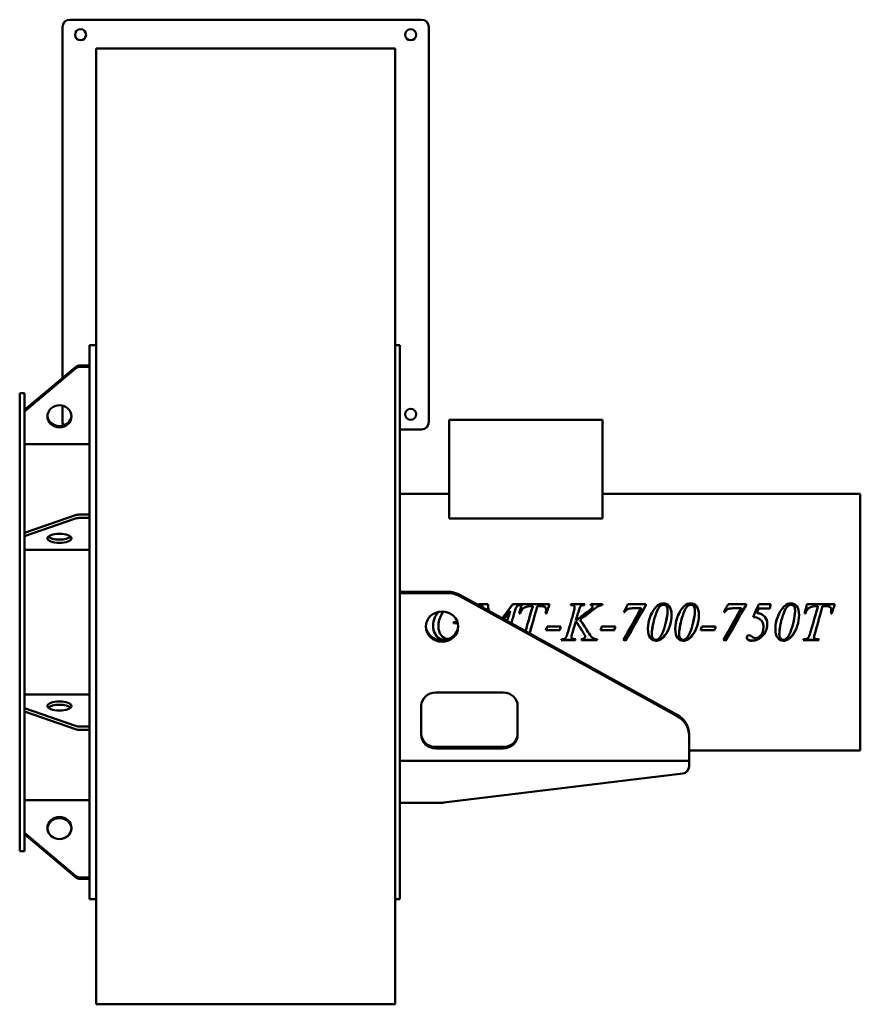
# Model space of a CAD drawing. Header units: millimetres. Extents: x 491 to 1189, y 185 to 1003.
import ezdxf

# ---------------------------------------------------------------- set-up
doc = ezdxf.new("R2010")
doc.units = ezdxf.units.MM
doc.header["$LTSCALE"] = 4
doc.layers.add('Widoczne (ISO)', color=7, linetype='Continuous', lineweight=50)

msp = doc.modelspace()

# ---------------------------------------------------------------- linework, layer by layer
at = {"layer": 'Widoczne (ISO)'}
for p, q in [((532.7, 1002.6), (824.7, 1002.6)), ((526.7, 705.19), (526.7, 996.6)), ((830.7, 996.6), (830.7, 668.6)), ((802.7, 978.6), (554.7, 978.6)), ((554.7, 978.6), (554.7, 536.53)), ((802.7, 978.6), (802.7, 536.53)), ((549.2, 715.63), (549.2, 732.6)), ((549.2, 732.6), (554.7, 732.6)), ((806.7, 732.6), (802.7, 732.6)), ((806.7, 272.6), (806.7, 732.6)), ((495.2, 678.72), (537.48, 714.26)), ((537.48, 714.19), (495.2, 678.7)), ((495.2, 677.55), (537.48, 713.04)), ((541.52, 715.7), (549.2, 715.7)), ((549.2, 715.63), (541.52, 715.63)), ((541.52, 714.48), (549.2, 714.48)), ((549.2, 715.63), (549.2, 714.98)), ((549.2, 714.98), (549.2, 714.48)), ((549.2, 591.92), (549.2, 714.48)), ((549.2, 714.48), (549.2, 714.48)), ((491.2, 312.6), (491.2, 692.6)), ((495.2, 692.6), (491.2, 692.6)), ((495.2, 678.7), (495.2, 692.6)), ((495.2, 678.7), (495.2, 678.05)), ((526.7, 668.6), (526.7, 682.33)), ((495.2, 678.05), (495.2, 677.55)), ((495.2, 677.54), (495.2, 677.55)), ((495.2, 576.66), (495.2, 677.54)), ((847.61, 670.45), (974.75, 670.45)), ((847.61, 670.45), (847.61, 588.72)), ((974.75, 670.45), (974.75, 588.72)), ((824.7, 662.6), (806.7, 662.6)), ((549.2, 650.31), (495.2, 650.31)), ((806.7, 609.05), (847.61, 609.05)), ((974.75, 609.05), (1188.8, 609.05)), ((1188.8, 396.15), (1188.8, 609.05)), ((537.48, 591.33), (495.2, 576.66)), ((495.2, 573.89), (537.48, 588.55)), ((549.2, 591.92), (541.52, 591.92)), ((541.52, 589.15), (549.2, 589.15)), ((549.2, 591.92), (549.2, 590.35)), ((549.2, 590.35), (549.2, 589.15)), ((549.2, 415.89), (549.2, 589.15)), ((549.2, 589.15), (549.2, 589.15)), ((847.61, 588.72), (974.75, 588.72)), ((495.2, 576.66), (495.2, 575.09)), ((495.2, 575.09), (495.2, 573.89)), ((495.2, 431.24), (495.2, 573.89)), ((495.2, 573.89), (495.2, 573.89)), ((549.2, 562.63), (495.2, 562.63)), ((554.7, 185.4), (554.7, 536.53)), ((802.7, 536.53), (802.7, 185.4)), ((806.7, 527.8), (846.2, 527.8)), ((806.7, 526.68), (846.2, 526.68)), ((856.42, 525.2), (1036.92, 425.68)), ((1036.92, 424.56), (856.42, 524.07)), ((872.19, 517.55), (879.76, 517.55)), ((872.19, 517.41), (872.19, 517.55)), ((872.19, 517.41), (879.76, 517.41)), ((875.81, 514.79), (875.81, 514.9)), ((879.76, 517.41), (879.76, 517.55)), ((900.42, 517.55), (907.5, 517.55)), ((900.42, 517.41), (900.42, 517.55)), ((900.42, 517.41), (907.5, 517.41)), ((907.5, 516.75), (907.5, 517.55)), ((907.82, 517.41), (907.82, 517.55)), ((907.82, 517.55), (930.86, 517.55)), ((907.82, 517.41), (930.82, 517.41)), ((916.92, 515.78), (915.2, 515.78)), ((916.92, 515.65), (916.92, 515.78)), ((923.22, 515.78), (920.74, 515.78)), ((948.98, 516.75), (948.53, 516.75)), ((948.8, 517.55), (960.1, 517.55)), ((948.8, 517.41), (948.8, 517.55)), ((948.8, 517.41), (960.06, 517.41)), ((951.75, 514.83), (951.75, 514.95)), ((965.23, 517.55), (974.86, 517.55)), ((965.23, 517.41), (965.23, 517.55)), ((965.23, 517.41), (974.82, 517.41)), ((966.67, 515.36), (966.67, 515.49)), ((995.94, 517.41), (995.94, 517.55)), ((995.94, 517.55), (1010.86, 517.55)), ((995.94, 517.41), (1010.86, 517.41)), ((1010.86, 516.8), (1010.86, 517.55)), ((1079.05, 517.41), (1079.05, 517.55)), ((1079.05, 517.55), (1093.98, 517.55)), ((1079.05, 517.41), (1093.98, 517.41)), ((1093.98, 516.8), (1093.98, 517.55)), ((1104.61, 517.41), (1104.61, 517.55)), ((1104.61, 517.55), (1114.64, 517.55)), ((1104.61, 517.41), (1114.6, 517.41)), ((1144.56, 517.41), (1144.56, 517.55)), ((1144.56, 517.55), (1167.6, 517.55)), ((1144.56, 517.41), (1167.56, 517.41)), ((1153.66, 515.78), (1151.94, 515.78)), ((1153.66, 515.65), (1153.66, 515.78)), ((1159.96, 515.78), (1157.48, 515.78)), ((898.22, 511.91), (898.22, 512)), ((906.52, 509.63), (905.72, 509.63)), ((928.39, 509.63), (927.58, 509.63)), ((928, 512.64), (928, 512.73)), ((993.36, 511), (992.46, 511)), ((1007.01, 514.05), (999.88, 514.05)), ((1007.01, 513.94), (1007.01, 514.05)), ((1028.88, 512.18), (1028.88, 512.27)), ((1051.55, 512.18), (1051.55, 512.27)), ((1076.48, 511), (1075.57, 511)), ((1090.13, 514.05), (1083, 514.05)), ((1090.13, 513.94), (1090.13, 514.05)), ((1102.92, 510.19), (1102.92, 510.27)), ((1113.61, 513.93), (1104.56, 513.93)), ((1134.66, 512.18), (1134.66, 512.27)), ((1143.26, 509.63), (1142.46, 509.63)), ((1165.13, 509.63), (1164.32, 509.63)), ((1164.74, 512.64), (1164.74, 512.73)), ((851.82, 501.82), (851.21, 501.82)), ((851.82, 501.82), (851.21, 501.82)), ((851.43, 502.6), (851.45, 502.67)), ((851.45, 502.67), (854.56, 502.67)), ((851.45, 502.67), (854.56, 502.67)), ((851.45, 502.67), (851.45, 502.67)), ((854.83, 501.19), (854.83, 501.18)), ((928.83, 498.9), (940.3, 498.9)), ((952.82, 503.91), (952.82, 503.92)), ((956.28, 504.62), (956.28, 504.63)), ((974.15, 498.9), (985.62, 498.9)), ((1057.26, 498.9), (1068.73, 498.9)), ((914.76, 494.69), (914.76, 494.62)), ((939.39, 495.96), (927.92, 495.96)), ((939.39, 496.02), (927.94, 496.02)), ((939.39, 496.02), (939.39, 495.96)), ((949.74, 493.17), (949.74, 493.08)), ((960.18, 491.86), (960.18, 491.76)), ((960.4, 490.58), (960.4, 490.47)), ((984.71, 495.96), (973.24, 495.96)), ((984.71, 496.02), (973.26, 496.02)), ((984.71, 496.02), (984.71, 495.96)), ((1015.81, 492.59), (1015.81, 492.49)), ((1038.49, 492.59), (1038.49, 492.49)), ((1067.82, 495.96), (1056.35, 495.96)), ((1067.82, 496.02), (1056.37, 496.02)), ((1067.82, 496.02), (1067.82, 495.96)), ((1121.6, 492.59), (1121.6, 492.49)), ((1150.37, 490.34), (1150.37, 490.23)), ((1151.5, 494.69), (1151.5, 494.62)), ((952.33, 487.65), (940.62, 487.65)), ((952.33, 487.79), (940.66, 487.79)), ((949.02, 490.27), (949.02, 490.15)), ((952.33, 487.79), (952.33, 487.65)), ((970.23, 487.65), (957.43, 487.65)), ((970.23, 487.79), (957.47, 487.79)), ((970.23, 487.79), (970.23, 487.65)), ((994.05, 487.29), (994.05, 487.14)), ((1022.33, 487.93), (1022.33, 487.8)), ((1045, 487.93), (1045, 487.8)), ((1077.16, 487.29), (1077.16, 487.14)), ((1128.12, 487.93), (1128.12, 487.8)), ((1154.34, 487.65), (1141.43, 487.65)), ((1154.34, 487.79), (1141.47, 487.79)), ((1141.67, 488.45), (1142.26, 488.45)), ((1153.58, 488.45), (1154.59, 488.45)), ((1154.34, 487.79), (1154.34, 487.65)), ((549.2, 442.56), (495.2, 442.56)), ((836.43, 444.2), (892.43, 444.2)), ((537.48, 416.49), (495.2, 431.24)), ((495.2, 431.24), (495.2, 429.67)), ((495.2, 431.24), (495.2, 431.24)), ((495.2, 429.67), (495.2, 428.47)), ((495.2, 327.63), (495.2, 428.47)), ((495.2, 428.47), (537.48, 413.72)), ((824.43, 408.97), (824.43, 433.08)), ((904.43, 433.08), (904.43, 408.97)), ((549.2, 415.89), (541.52, 415.89)), ((541.52, 413.12), (549.2, 413.12)), ((549.2, 415.89), (549.2, 414.32)), ((549.2, 415.89), (549.2, 415.89)), ((549.2, 414.32), (549.2, 413.12)), ((549.2, 290.65), (549.2, 413.12)), ((1046.7, 408.62), (1046.7, 409.74)), ((1046.7, 408.62), (1046.7, 391.35)), ((836.43, 398.97), (892.43, 398.97)), ((892.43, 397.84), (836.43, 397.84)), ((1046.7, 396.15), (1188.8, 396.15)), ((1046.7, 387.6), (806.7, 387.6)), ((1046.7, 387.6), (1046.7, 391.35)), ((1046.7, 387.6), (1046.7, 382.91)), ((843.21, 352.78), (1041.43, 376.96)), ((549.2, 354.89), (495.2, 354.89)), ((840.18, 352.6), (806.7, 352.6)), ((495.2, 327.63), (495.2, 327.62)), ((537.48, 292.09), (495.2, 327.62)), ((495.2, 327.62), (495.2, 326.97)), ((495.2, 326.97), (495.2, 326.48)), ((495.2, 312.6), (495.2, 326.48)), ((495.2, 326.48), (537.48, 290.94)), ((495.2, 312.6), (491.2, 312.6)), ((549.2, 290.65), (541.52, 290.65)), ((541.52, 289.5), (549.2, 289.5)), ((549.2, 290.65), (549.2, 290)), ((549.2, 290.65), (549.2, 290.65)), ((549.2, 290), (549.2, 289.5)), ((549.2, 272.6), (549.2, 289.5)), ((549.2, 272.6), (554.7, 272.6)), ((806.7, 272.6), (802.7, 272.6)), ((554.7, 185.4), (802.7, 185.4))]:
    msp.add_line(p, q, dxfattribs=at)
for centre in [(541.7, 990.1), (815.7, 990.1), (815.7, 675.1)]:
    msp.add_circle(centre, 4.6, dxfattribs=at)
for centre, radius, start, end in [((532.7, 996.6), 6, 90, 180), ((824.7, 996.6), 6, 0, 90), ((532.7, 668.6), 6, 180, 207.76758), ((824.7, 668.6), 6, 270, 0), ((1040.7, 382.91), 6, 276.95296, 0), ((840.18, 377.6), 25, 270, 276.95296)]:
    msp.add_arc(centre, radius, start, end, dxfattribs=at)
for centre, major_axis, ratio, start_param, end_param in [((541.52, 710.15), (6, 0), 0.924352, 1.570796, 2.308611), ((541.52, 710.09), (-6, 0), 0.923405, 4.712389, 5.450204), ((541.52, 708.94), (6, 0), 0.923405, 1.570796, 2.308611), ((524.2, 674.56), (10, 0), 0.924352, 3.20513, 6.219648), ((524.2, 674.54), (-10, 0), 0.923405, 0.06239, 3.079203), ((541.52, 589.63), (-6, 0), 0.38154, 4.712389, 5.450204), ((541.52, 586.86), (6, 0), 0.38154, 1.570796, 2.308611), ((524.2, 574.94), (-10, 0), 0.38154, 0.371918, 2.769675), ((846.2, 509.26), (-20, 0), 0.927184, 4.175927, 4.712389), ((846.2, 508.13), (20, 0), 0.927184, 1.034334, 1.570796), ((841.7, 499.99), (-13.5, 0), 0.927184, 0.044907, 3.096686), ((836.43, 433.08), (-12, 0), 0.927184, 4.712389, 6.283185), ((892.43, 433.08), (12, 0), 0.927184, 0, 1.570796), ((524.2, 430.2), (10, 0), 0.383826, 0.369199, 2.772393), ((1026.7, 409.74), (20, 0), 0.927184, 0, 1.034334), ((1026.7, 408.62), (20, 0), 0.927184, 0, 1.034334), ((541.52, 418.19), (-6, 0), 0.383826, 0.832981, 1.570796), ((541.52, 415.42), (6, 0), 0.383826, 3.974574, 4.712389), ((836.43, 410.09), (-12, 0), 0.927184, 0, 1.570796), ((836.43, 408.97), (-12, 0), 0.927184, 0, 1.570796), ((892.43, 410.09), (12, 0), 0.927184, 4.712389, 6.283185), ((892.43, 408.97), (12, 0), 0.927184, 4.712389, 6.283185), ((524.2, 330.64), (10, 0), 0.924352, 0.061954, 3.079638), ((524.2, 331.81), (-10, 0), 0.923405, 0.063537, 3.078055), ((541.52, 296.19), (-6, 0), 0.924352, 0.832981, 1.570796), ((541.52, 295.05), (6, 0), 0.924352, 3.974574, 4.712389)]:
    msp.add_ellipse(centre, major_axis=major_axis, ratio=ratio, start_param=start_param, end_param=end_param, dxfattribs=at)
for centre, major_axis, ratio in [((524.2, 673.39), (-10, 0), 0.923405), ((524.2, 572.17), (-10, 0), 0.38154), ((841.7, 498.86), (-13.5, 0), 0.927184), ((524.2, 432.97), (-10, 0), 0.383826), ((524.2, 331.78), (-10, 0), 0.924352)]:
    msp.add_ellipse(centre, major_axis=major_axis, ratio=ratio, dxfattribs=at)
for points in [[(871.97, 516.75), (872.04, 517.02), (872.11, 517.28), (872.19, 517.55)], [(872, 516.75), (872.06, 516.97), (872.12, 517.19), (872.19, 517.41)], [(875.71, 514.56), (875.75, 514.67), (875.78, 514.79), (875.81, 514.9)], [(879.76, 517.55), (879.99, 515.69), (880.21, 513.83), (880.44, 511.96)], [(879.76, 517.41), (879.98, 515.6), (880.2, 513.78), (880.43, 511.96)], [(891.74, 505.73), (894.63, 509.68), (897.53, 513.63), (900.42, 517.55)], [(891.75, 505.72), (894.64, 509.63), (897.53, 513.54), (900.42, 517.41)], [(907.5, 516.75), (905.92, 516.64), (904.99, 516.52), (904.71, 516.41)], [(905.72, 509.63), (906.42, 512.28), (907.12, 514.92), (907.82, 517.55)], [(905.73, 509.63), (906.43, 512.23), (907.13, 514.83), (907.82, 517.41)], [(910.96, 495.13), (912.95, 502.01), (914.93, 508.93), (916.92, 515.78)], [(913.12, 502.6), (914.38, 506.96), (915.65, 511.32), (916.92, 515.65)], [(920.74, 515.78), (918.75, 508.76), (916.75, 501.66), (914.76, 494.62)], [(927.01, 515.17), (926.52, 515.57), (925.26, 515.78), (923.22, 515.78)], [(928, 512.73), (928, 513.81), (927.67, 514.62), (927.01, 515.17)], [(930.86, 517.55), (930.04, 514.92), (929.21, 512.28), (928.39, 509.63)], [(948.53, 516.75), (948.62, 517.02), (948.71, 517.28), (948.8, 517.55)], [(948.58, 516.75), (948.65, 516.97), (948.73, 517.19), (948.8, 517.41)], [(951.16, 511.63), (951.55, 513), (951.75, 514.11), (951.75, 514.95)], [(959.88, 516.75), (958.95, 516.77), (958.26, 516.66), (957.8, 516.43)], [(960.1, 517.55), (960.03, 517.28), (959.96, 517.02), (959.88, 516.75)], [(965, 516.75), (965.08, 517.02), (965.15, 517.28), (965.23, 517.55)], [(965.04, 516.74), (965.1, 516.97), (965.16, 517.19), (965.23, 517.41)], [(969.81, 514.88), (969.58, 514.73), (968.14, 513.64), (965.5, 511.58)], [(966.28, 514.46), (966.54, 514.84), (966.67, 515.18), (966.67, 515.49)], [(966.28, 514.35), (966.54, 514.72), (966.67, 515.06), (966.67, 515.36)], [(974.86, 517.55), (974.78, 517.28), (974.71, 517.02), (974.64, 516.75)], [(992.46, 511), (993.62, 513.19), (994.78, 515.37), (995.94, 517.55)], [(992.5, 511), (993.64, 513.14), (994.79, 515.28), (995.94, 517.41)], [(1010.86, 516.8), (1005.26, 506.97), (999.65, 496.95), (994.05, 487.14)], [(1014.44, 507.11), (1015.98, 511.09), (1017.92, 514.1), (1020.27, 516.14)], [(1014.44, 507.07), (1015.98, 511.01), (1017.92, 513.99), (1020.27, 516.01)], [(1020.27, 516.14), (1021.83, 517.49), (1023.56, 518.16), (1025.47, 518.16)], [(1020.27, 516.01), (1021.83, 517.35), (1023.56, 518.01), (1025.47, 518.01)], [(1037.11, 507.11), (1038.65, 511.09), (1040.59, 514.1), (1042.95, 516.14)], [(1037.11, 507.07), (1038.65, 511.01), (1040.59, 513.99), (1042.95, 516.01)], [(1042.95, 516.14), (1044.5, 517.49), (1046.23, 518.16), (1048.14, 518.16)], [(1042.95, 516.01), (1044.5, 517.35), (1046.23, 518.01), (1048.14, 518.01)], [(1075.57, 511), (1076.73, 513.19), (1077.89, 515.37), (1079.05, 517.55)], [(1075.61, 511), (1076.76, 513.14), (1077.9, 515.28), (1079.05, 517.41)], [(1093.98, 516.8), (1088.37, 506.97), (1082.77, 496.95), (1077.16, 487.14)], [(1099.86, 506.84), (1101.44, 510.42), (1103.03, 514), (1104.61, 517.55)], [(1099.87, 506.84), (1101.45, 510.37), (1103.03, 513.9), (1104.61, 517.41)], [(1114.64, 517.55), (1114.29, 516.35), (1113.95, 515.14), (1113.61, 513.93)], [(1120.23, 507.11), (1121.76, 511.09), (1123.71, 514.1), (1126.06, 516.14)], [(1120.23, 507.07), (1121.76, 511.01), (1123.71, 513.99), (1126.06, 516.01)], [(1126.06, 516.14), (1127.61, 517.49), (1129.34, 518.16), (1131.25, 518.16)], [(1126.06, 516.01), (1127.61, 517.35), (1129.34, 518.01), (1131.25, 518.01)], [(1142.46, 509.63), (1143.16, 512.28), (1143.86, 514.92), (1144.56, 517.55)], [(1142.47, 509.63), (1143.17, 512.23), (1143.87, 514.83), (1144.56, 517.41)], [(1147.53, 494.52), (1149.57, 501.6), (1151.61, 508.73), (1153.66, 515.78)], [(1149.86, 502.6), (1151.12, 506.96), (1152.39, 511.32), (1153.66, 515.65)], [(1157.48, 515.78), (1155.49, 508.76), (1153.49, 501.66), (1151.5, 494.62)], [(1163.75, 515.17), (1163.26, 515.57), (1162, 515.78), (1159.96, 515.78)], [(1164.74, 512.73), (1164.74, 513.81), (1164.41, 514.62), (1163.75, 515.17)], [(1167.6, 517.55), (1166.78, 514.92), (1165.95, 512.28), (1165.13, 509.63)], [(842.16, 510.34), (839.83, 506.95), (838.66, 503.14), (838.66, 498.92)], [(842.89, 511.33), (842.64, 511.01), (842.4, 510.68), (842.16, 510.34)], [(875.74, 514.55), (875.77, 514.63), (875.79, 514.71), (875.81, 514.79)], [(898.22, 512), (896.51, 509.66), (894.81, 507.32), (893.11, 504.97)], [(895.77, 503.5), (896.59, 506.34), (897.4, 509.17), (898.22, 512)], [(895.77, 503.5), (896.59, 506.31), (897.4, 509.12), (898.22, 511.91)], [(902.04, 511.46), (901.08, 508.19), (900.12, 504.91), (899.16, 501.63)], [(927.58, 509.63), (927.86, 510.79), (928, 511.82), (928, 512.73)], [(927.59, 509.63), (927.86, 510.75), (928, 511.75), (928, 512.64)], [(945.94, 493.52), (947.68, 499.54), (949.42, 505.61), (951.16, 511.63)], [(948.55, 502.6), (949.42, 505.59), (950.29, 508.57), (951.16, 511.55)], [(951.16, 511.55), (951.55, 512.9), (951.75, 514), (951.75, 514.83)], [(952.82, 503.92), (956.38, 506.6), (959.93, 509.28), (963.49, 511.95)], [(952.82, 503.91), (956.38, 506.57), (959.93, 509.22), (963.49, 511.86)], [(955.08, 511.63), (954.33, 509.07), (953.58, 506.5), (952.82, 503.92)], [(965.5, 511.58), (962.42, 509.27), (959.35, 506.95), (956.28, 504.63)], [(963.49, 511.95), (964.91, 513.01), (965.84, 513.85), (966.28, 514.46)], [(963.49, 511.86), (964.91, 512.91), (965.84, 513.74), (966.28, 514.35)], [(992.28, 487.94), (997.19, 496.58), (1002.1, 505.37), (1007.01, 514.05)], [(1000.56, 502.6), (1002.71, 506.39), (1004.86, 510.18), (1007.01, 513.94)], [(1012.5, 496.94), (1012.5, 500.32), (1013.15, 503.71), (1014.44, 507.11)], [(1013.11, 502.6), (1013.42, 504.09), (1013.87, 505.58), (1014.44, 507.07)], [(1025.91, 496.94), (1027.89, 503.22), (1028.88, 508.35), (1028.88, 512.27)], [(1027.5, 502.6), (1028.42, 506.33), (1028.88, 509.53), (1028.88, 512.18)], [(1035.18, 496.94), (1035.18, 500.32), (1035.82, 503.71), (1037.11, 507.11)], [(1035.78, 502.6), (1036.1, 504.09), (1036.54, 505.58), (1037.11, 507.07)], [(1048.58, 496.94), (1050.56, 503.22), (1051.55, 508.35), (1051.55, 512.27)], [(1050.17, 502.6), (1051.09, 506.33), (1051.55, 509.53), (1051.55, 512.18)], [(1075.4, 487.94), (1080.31, 496.58), (1085.22, 505.37), (1090.13, 514.05)], [(1083.67, 502.6), (1085.82, 506.39), (1087.98, 510.18), (1090.13, 513.94)], [(1104.56, 513.93), (1104.02, 512.71), (1103.47, 511.49), (1102.92, 510.27)], [(1102.92, 510.27), (1105.32, 509.89), (1107.19, 509.15), (1108.51, 508.04)], [(1102.92, 510.19), (1105.32, 509.82), (1107.19, 509.09), (1108.51, 507.99)], [(1108.51, 508.04), (1110.57, 506.31), (1111.6, 503.9), (1111.6, 500.81)], [(1108.51, 507.99), (1110.15, 506.62), (1111.14, 504.82), (1111.47, 502.6)], [(1118.29, 496.94), (1118.29, 500.32), (1118.93, 503.71), (1120.23, 507.11)], [(1118.89, 502.6), (1119.21, 504.09), (1119.65, 505.58), (1120.23, 507.07)], [(1131.7, 496.94), (1133.67, 503.22), (1134.66, 508.35), (1134.66, 512.27)], [(1133.29, 502.6), (1134.2, 506.33), (1134.66, 509.53), (1134.66, 512.18)], [(1164.32, 509.63), (1164.6, 510.79), (1164.74, 511.82), (1164.74, 512.73)], [(1164.33, 509.63), (1164.6, 510.75), (1164.74, 511.75), (1164.74, 512.64)], [(838.97, 502.6), (838.76, 501.42), (838.66, 500.21), (838.66, 498.96)], [(838.66, 498.96), (838.66, 498.95), (838.66, 498.95), (838.66, 498.94)], [(851.21, 501.82), (851.29, 502.1), (851.37, 502.39), (851.45, 502.67)], [(854.83, 501.19), (854.21, 501.61), (853.21, 501.82), (851.82, 501.82)], [(854.83, 501.18), (854.21, 501.6), (853.21, 501.82), (851.82, 501.82)], [(854.99, 501.06), (854.94, 501.11), (854.89, 501.15), (854.83, 501.19)], [(854.99, 501.04), (854.94, 501.09), (854.89, 501.14), (854.83, 501.18)], [(899.45, 502.6), (899.35, 502.28), (899.26, 501.96), (899.16, 501.63)], [(917.01, 502.6), (916.26, 499.96), (915.51, 497.32), (914.76, 494.69)], [(927.92, 495.96), (928.22, 496.94), (928.53, 497.92), (928.83, 498.9)], [(940.29, 498.9), (939.99, 497.94), (939.69, 496.98), (939.39, 496.02)], [(940.3, 498.9), (940, 497.92), (939.69, 496.94), (939.39, 495.96)], [(952.77, 503.43), (951.76, 499.98), (950.75, 496.52), (949.74, 493.08)], [(952.53, 502.6), (951.6, 499.45), (950.67, 496.3), (949.74, 493.17)], [(958.9, 493.91), (956.86, 497.08), (954.82, 500.26), (952.77, 503.43)], [(958.9, 493.99), (957.04, 496.85), (955.17, 499.73), (953.31, 502.6)], [(956.28, 504.63), (958.76, 500.82), (961.25, 497), (963.73, 493.2)], [(956.28, 504.62), (956.72, 503.94), (957.16, 503.27), (957.6, 502.6)], [(973.24, 495.96), (973.54, 496.94), (973.84, 497.92), (974.15, 498.9)], [(985.61, 498.9), (985.31, 497.94), (985.01, 496.98), (984.71, 496.02)], [(985.62, 498.9), (985.32, 497.92), (985.01, 496.94), (984.71, 495.96)], [(1002.82, 502.6), (999.89, 497.48), (996.97, 492.35), (994.05, 487.29)], [(1017.48, 503.65), (1016.37, 499.28), (1015.81, 495.55), (1015.81, 492.49)], [(1017.22, 502.6), (1016.28, 498.71), (1015.81, 495.37), (1015.81, 492.59)], [(1040.15, 503.65), (1039.04, 499.28), (1038.49, 495.55), (1038.49, 492.49)], [(1039.89, 502.6), (1038.95, 498.71), (1038.49, 495.37), (1038.49, 492.59)], [(1056.35, 495.96), (1056.66, 496.94), (1056.96, 497.92), (1057.26, 498.9)], [(1068.72, 498.9), (1068.42, 497.94), (1068.12, 496.98), (1067.82, 496.02)], [(1068.73, 498.9), (1068.43, 497.92), (1068.13, 496.94), (1067.82, 495.96)], [(1085.93, 502.6), (1083.01, 497.48), (1080.08, 492.35), (1077.16, 487.29)], [(1108.41, 498.33), (1108.41, 499.97), (1108.11, 501.39), (1107.5, 502.6)], [(1107.95, 501.51), (1107.95, 501.51), (1107.94, 501.51), (1107.94, 501.51)], [(1107.95, 501.5), (1107.95, 501.5), (1107.95, 501.5), (1107.95, 501.5)], [(1123.26, 503.65), (1122.15, 499.28), (1121.6, 495.55), (1121.6, 492.49)], [(1123, 502.6), (1122.07, 498.71), (1121.6, 495.37), (1121.6, 492.59)], [(1153.75, 502.6), (1153, 499.96), (1152.25, 497.32), (1151.5, 494.69)], [(914.76, 494.69), (914.6, 494.18), (914.45, 493.71), (914.32, 493.28)], [(914.76, 494.62), (914.6, 494.13), (914.47, 493.68), (914.34, 493.26)], [(944.51, 489.76), (944.91, 490.36), (945.38, 491.61), (945.94, 493.52)], [(949.74, 493.17), (949.26, 491.73), (949.02, 490.77), (949.02, 490.27)], [(949.74, 493.08), (949.26, 491.63), (949.02, 490.66), (949.02, 490.15)], [(960.18, 491.86), (960.06, 492.15), (959.64, 492.86), (958.9, 493.99)], [(960.18, 491.76), (960.06, 492.05), (959.64, 492.77), (958.9, 493.91)], [(960.4, 490.58), (960.4, 491.02), (960.32, 491.44), (960.18, 491.86)], [(960.4, 490.47), (960.4, 490.91), (960.32, 491.34), (960.18, 491.76)], [(1021.55, 488.82), (1023.25, 490.4), (1024.7, 493.11), (1025.91, 496.94)], [(1026.7, 491.67), (1025.31, 489.95), (1023.85, 488.7), (1022.33, 487.93)], [(1026.7, 491.57), (1025.31, 489.83), (1023.85, 488.57), (1022.33, 487.8)], [(1044.22, 488.82), (1045.92, 490.4), (1047.37, 493.11), (1048.58, 496.94)], [(1049.37, 491.67), (1047.98, 489.95), (1046.52, 488.7), (1045, 487.93)], [(1049.37, 491.57), (1047.98, 489.83), (1046.52, 488.57), (1045, 487.8)], [(1096.52, 491.69), (1097.31, 491.69), (1098.18, 491.3), (1099.15, 490.52)], [(1099.15, 490.52), (1099.74, 490.03), (1100.22, 489.71), (1100.59, 489.54)], [(1108.41, 498.31), (1108.41, 498.31), (1108.41, 498.32), (1108.41, 498.33)], [(1127.33, 488.82), (1129.03, 490.4), (1130.49, 493.11), (1131.7, 496.94)], [(1132.48, 491.67), (1131.09, 489.95), (1129.64, 488.7), (1128.12, 487.93)], [(1132.48, 491.57), (1131.09, 489.83), (1129.64, 488.57), (1128.12, 487.8)], [(1151.5, 494.69), (1150.75, 492.34), (1150.37, 490.89), (1150.37, 490.34)], [(1151.5, 494.62), (1150.75, 492.24), (1150.37, 490.78), (1150.37, 490.23)], [(940.62, 487.65), (940.71, 487.92), (940.8, 488.18), (940.89, 488.45)], [(940.89, 488.45), (942.05, 488.48), (942.82, 488.59), (943.22, 488.77)], [(943.22, 488.77), (943.8, 489.03), (944.24, 489.36), (944.51, 489.76)], [(952.64, 488.45), (952.54, 488.23), (952.44, 488.01), (952.33, 487.79)], [(952.7, 488.45), (952.58, 488.18), (952.46, 487.92), (952.33, 487.65)], [(957.43, 487.65), (957.5, 487.92), (957.56, 488.18), (957.63, 488.45)], [(970.43, 488.45), (970.36, 488.23), (970.29, 488.01), (970.23, 487.79)], [(970.47, 488.45), (970.39, 488.18), (970.31, 487.92), (970.23, 487.65)], [(994.05, 487.14), (993.46, 487.41), (992.87, 487.67), (992.28, 487.94)], [(994.05, 487.29), (993.48, 487.54), (992.91, 487.8), (992.35, 488.05)], [(1019.25, 487.94), (1020.14, 487.94), (1020.91, 488.23), (1021.55, 488.82)], [(1022.33, 487.93), (1021.45, 487.5), (1020.43, 487.29), (1019.27, 487.29)], [(1022.33, 487.8), (1021.45, 487.36), (1020.43, 487.14), (1019.27, 487.14)], [(1041.92, 487.94), (1042.82, 487.94), (1043.58, 488.23), (1044.22, 488.82)], [(1045, 487.93), (1044.12, 487.5), (1043.1, 487.29), (1041.94, 487.29)], [(1045, 487.8), (1044.12, 487.36), (1043.1, 487.14), (1041.94, 487.14)], [(1077.16, 487.14), (1076.57, 487.41), (1075.99, 487.67), (1075.4, 487.94)], [(1077.16, 487.29), (1076.59, 487.54), (1076.03, 487.8), (1075.46, 488.05)], [(1095.42, 488.25), (1094.85, 488.67), (1094.56, 489.19), (1094.54, 489.82)], [(1095.42, 488.11), (1094.83, 488.55), (1094.54, 489.1), (1094.54, 489.76)], [(1098.98, 487.29), (1097.47, 487.29), (1096.29, 487.61), (1095.42, 488.25)], [(1098.98, 487.14), (1097.47, 487.14), (1096.29, 487.46), (1095.42, 488.11)], [(1104.15, 488.58), (1102.43, 487.72), (1100.71, 487.29), (1098.98, 487.29)], [(1104.15, 488.45), (1102.43, 487.58), (1100.71, 487.14), (1098.98, 487.14)], [(1100.59, 489.54), (1100.9, 489.42), (1101.27, 489.35), (1101.7, 489.35)], [(1125.03, 487.94), (1125.93, 487.94), (1126.7, 488.23), (1127.33, 488.82)], [(1128.12, 487.93), (1127.24, 487.5), (1126.21, 487.29), (1125.05, 487.29)], [(1128.12, 487.8), (1127.24, 487.36), (1126.21, 487.14), (1125.05, 487.14)], [(1141.43, 487.65), (1141.51, 487.92), (1141.59, 488.18), (1141.67, 488.45)], [(1142.26, 488.45), (1143.4, 488.45), (1144.29, 488.64), (1144.91, 489.01)], [(1154.55, 488.45), (1154.48, 488.23), (1154.41, 488.01), (1154.34, 487.79)], [(1154.59, 488.45), (1154.51, 488.18), (1154.42, 487.92), (1154.34, 487.65)]]:
    msp.add_open_spline(points, degree=3, dxfattribs=at)
for points, knots in [([(875.81, 514.9), (875.32, 515.55), (874.86, 515.99), (874.42, 516.21), (873.98, 516.44), (873.16, 516.62), (871.97, 516.75)], [0, 0, 0, 0, 1, 1, 1, 2, 2, 2, 2]), ([(904.71, 516.41), (904.22, 516.2), (903.77, 515.77), (903.36, 515.13), (902.95, 514.49), (902.51, 513.27), (902.04, 511.46)], [0, 0, 0, 0, 1, 1, 1, 2, 2, 2, 2]), ([(915.2, 515.78), (913.4, 515.78), (911.95, 515.56), (910.85, 515.12), (909.75, 514.68), (908.86, 514.04), (908.18, 513.21), (907.5, 512.37), (906.95, 511.18), (906.52, 509.63)], [0, 0, 0, 0, 1, 1, 1, 2, 2, 2, 3, 3, 3, 3]), ([(951.75, 514.95), (951.75, 515.53), (951.56, 515.98), (951.18, 516.29), (950.81, 516.6), (950.07, 516.75), (948.98, 516.75)], [0, 0, 0, 0, 1, 1, 1, 2, 2, 2, 2]), ([(957.8, 516.43), (957.16, 516.13), (956.7, 515.73), (956.4, 515.25), (956.11, 514.78), (955.67, 513.57), (955.08, 511.63)], [0, 0, 0, 0, 1, 1, 1, 2, 2, 2, 2]), ([(966.67, 515.49), (966.67, 515.76), (966.53, 516.02), (966.25, 516.26), (965.98, 516.51), (965.56, 516.67), (965, 516.75)], [0, 0, 0, 0, 1, 1, 1, 2, 2, 2, 2]), ([(974.64, 516.75), (973.59, 516.57), (972.71, 516.34), (972, 516.06), (971.29, 515.77), (970.56, 515.38), (969.81, 514.88)], [0, 0, 0, 0, 1, 1, 1, 2, 2, 2, 2]), ([(1025.52, 517.02), (1024.67, 517.02), (1023.8, 516.68), (1022.92, 516.02), (1022.04, 515.36), (1021.13, 513.97), (1020.19, 511.85), (1019.25, 509.74), (1018.35, 507), (1017.48, 503.65)], [0, 0, 0, 0, 1, 1, 1, 2, 2, 2, 3, 3, 3, 3]), ([(1025.47, 518.16), (1027.37, 518.16), (1028.96, 517.38), (1030.25, 515.81), (1031.54, 514.25), (1032.19, 511.78), (1032.19, 508.38)], [0, 0, 0, 0, 1, 1, 1, 2, 2, 2, 2]), ([(1025.47, 518.01), (1027.37, 518.01), (1028.96, 517.24), (1030.25, 515.69), (1031.54, 514.14), (1032.18, 511.7), (1032.19, 508.35)], [0, 0, 0, 0, 1, 1, 1, 1.997319, 1.997319, 1.997319, 1.997319]), ([(1028.88, 512.27), (1028.88, 513.9), (1028.54, 515.09), (1027.87, 515.86), (1027.2, 516.63), (1026.42, 517.02), (1025.52, 517.02)], [0, 0, 0, 0, 1, 1, 1, 2, 2, 2, 2]), ([(1048.19, 517.02), (1047.34, 517.02), (1046.48, 516.68), (1045.59, 516.02), (1044.71, 515.36), (1043.8, 513.97), (1042.86, 511.85), (1041.92, 509.74), (1041.02, 507), (1040.15, 503.65)], [0, 0, 0, 0, 1, 1, 1, 2, 2, 2, 3, 3, 3, 3]), ([(1048.14, 518.16), (1050.04, 518.16), (1051.63, 517.38), (1052.92, 515.81), (1054.21, 514.25), (1054.86, 511.78), (1054.86, 508.38)], [0, 0, 0, 0, 1, 1, 1, 2, 2, 2, 2]), ([(1048.14, 518.01), (1050.04, 518.01), (1051.63, 517.24), (1052.92, 515.69), (1054.21, 514.14), (1054.85, 511.7), (1054.86, 508.35)], [0, 0, 0, 0, 1, 1, 1, 1.997319, 1.997319, 1.997319, 1.997319]), ([(1051.55, 512.27), (1051.55, 513.9), (1051.21, 515.09), (1050.54, 515.86), (1049.87, 516.63), (1049.09, 517.02), (1048.19, 517.02)], [0, 0, 0, 0, 1, 1, 1, 2, 2, 2, 2]), ([(1131.3, 517.02), (1130.45, 517.02), (1129.59, 516.68), (1128.71, 516.02), (1127.82, 515.36), (1126.91, 513.97), (1125.97, 511.85), (1125.03, 509.74), (1124.13, 507), (1123.26, 503.65)], [0, 0, 0, 0, 1, 1, 1, 2, 2, 2, 3, 3, 3, 3]), ([(1131.25, 518.16), (1133.15, 518.16), (1134.74, 517.38), (1136.03, 515.81), (1137.33, 514.25), (1137.97, 511.78), (1137.97, 508.38)], [0, 0, 0, 0, 1, 1, 1, 2, 2, 2, 2]), ([(1131.25, 518.01), (1133.15, 518.01), (1134.74, 517.24), (1136.03, 515.69), (1137.32, 514.14), (1137.97, 511.7), (1137.97, 508.35)], [0, 0, 0, 0, 1, 1, 1, 1.997319, 1.997319, 1.997319, 1.997319]), ([(1134.66, 512.27), (1134.66, 513.9), (1134.33, 515.09), (1133.66, 515.86), (1132.99, 516.63), (1132.2, 517.02), (1131.3, 517.02)], [0, 0, 0, 0, 1, 1, 1, 2, 2, 2, 2]), ([(1151.94, 515.78), (1150.14, 515.78), (1148.69, 515.56), (1147.59, 515.12), (1146.49, 514.68), (1145.6, 514.04), (1144.92, 513.21), (1144.24, 512.37), (1143.69, 511.18), (1143.26, 509.63)], [0, 0, 0, 0, 1, 1, 1, 2, 2, 2, 3, 3, 3, 3]), ([(834.2, 499.22), (834.2, 501.82), (834.74, 504.28), (835.83, 506.62), (836.6, 508.27), (837.5, 509.74), (838.54, 511.03)], [0, 0, 0, 0, 1, 1, 1, 1.707868, 1.707868, 1.707868, 1.707868]), ([(834.52, 502.6), (834.79, 503.97), (835.22, 505.29), (835.83, 506.58), (836.61, 508.26), (837.55, 509.75), (838.62, 511.05)], [0.443876, 0.443876, 0.443876, 0.443876, 1, 1, 1, 1.725792, 1.725792, 1.725792, 1.725792]), ([(999.88, 514.05), (997.92, 514.05), (996.58, 513.87), (995.86, 513.52), (995.14, 513.18), (994.31, 512.33), (993.36, 511)], [0, 0, 0, 0, 1, 1, 1, 2, 2, 2, 2]), ([(1032.19, 508.38), (1032.19, 505.46), (1031.71, 502.48), (1030.75, 499.44), (1029.8, 496.4), (1028.44, 493.78), (1026.7, 491.57)], [0, 0, 0, 0, 1, 1, 1, 2, 2, 2, 2]), ([(1054.86, 508.38), (1054.86, 505.46), (1054.38, 502.48), (1053.42, 499.44), (1052.47, 496.4), (1051.12, 493.78), (1049.37, 491.57)], [0, 0, 0, 0, 1, 1, 1, 2, 2, 2, 2]), ([(1083, 514.05), (1081.03, 514.05), (1079.69, 513.87), (1078.98, 513.52), (1078.26, 513.18), (1077.42, 512.33), (1076.48, 511)], [0, 0, 0, 0, 1, 1, 1, 2, 2, 2, 2]), ([(1108.41, 498.29), (1108.41, 500.12), (1108.04, 501.68), (1107.3, 502.98), (1106.55, 504.28), (1105.61, 505.19), (1104.45, 505.72), (1103.3, 506.26), (1101.77, 506.63), (1099.86, 506.84)], [0, 0, 0, 0, 1, 1, 1, 2, 2, 2, 3, 3, 3, 3]), ([(1137.97, 508.38), (1137.97, 505.46), (1137.49, 502.48), (1136.54, 499.44), (1135.58, 496.4), (1134.23, 493.78), (1132.48, 491.57)], [0, 0, 0, 0, 1, 1, 1, 2, 2, 2, 2]), ([(843.32, 487.56), (842.05, 487.85), (840.93, 488.28), (839.96, 488.86), (838, 490.02), (836.54, 491.57), (835.61, 493.49), (834.67, 495.42), (834.2, 497.33), (834.2, 499.24)], [0.503601, 0.503601, 0.503601, 0.503601, 1, 1, 1, 2, 2, 2, 2.997551, 2.997551, 2.997551, 2.997551]), ([(842.9, 487.52), (841.8, 487.81), (840.82, 488.21), (839.96, 488.73), (838, 489.9), (836.54, 491.46), (835.61, 493.41), (834.67, 495.35), (834.2, 497.29), (834.2, 499.22)], [0.558376, 0.558376, 0.558376, 0.558376, 1, 1, 1, 2, 2, 2, 3, 3, 3, 3]), ([(838.66, 498.92), (838.66, 496.13), (839.38, 493.72), (840.84, 491.7), (842.28, 489.7), (844.49, 488.69), (847.47, 488.67)], [0, 0, 0, 0, 1, 1, 1, 1.988102, 1.988102, 1.988102, 1.988102]), ([(1031.58, 502.6), (1031.36, 501.56), (1031.09, 500.52), (1030.75, 499.47), (1029.8, 496.46), (1028.44, 493.86), (1026.7, 491.67)], [0.650933, 0.650933, 0.650933, 0.650933, 1, 1, 1, 2, 2, 2, 2]), ([(1054.25, 502.6), (1054.03, 501.56), (1053.76, 500.52), (1053.42, 499.47), (1052.47, 496.46), (1051.12, 493.86), (1049.37, 491.67)], [0.650933, 0.650933, 0.650933, 0.650933, 1, 1, 1, 2, 2, 2, 2]), ([(1111.6, 500.81), (1111.6, 498.78), (1111.22, 496.94), (1110.46, 495.31), (1109.7, 493.67), (1108.77, 492.3), (1107.68, 491.2), (1106.58, 490.1), (1105.41, 489.23), (1104.15, 488.58)], [0.002748, 0.002748, 0.002748, 0.002748, 1, 1, 1, 2, 2, 2, 3, 3, 3, 3]), ([(1111.6, 500.81), (1111.6, 498.75), (1111.22, 496.9), (1110.46, 495.24), (1109.7, 493.59), (1108.77, 492.2), (1107.68, 491.09), (1106.58, 489.98), (1105.41, 489.1), (1104.15, 488.45)], [0, 0, 0, 0, 1, 1, 1, 2, 2, 2, 3, 3, 3, 3]), ([(1137.36, 502.6), (1137.15, 501.56), (1136.87, 500.52), (1136.54, 499.47), (1135.58, 496.46), (1134.23, 493.86), (1132.48, 491.67)], [0.650933, 0.650933, 0.650933, 0.650933, 1, 1, 1, 2, 2, 2, 2]), ([(957.63, 488.45), (958.64, 488.55), (959.36, 488.79), (959.77, 489.17), (960.19, 489.55), (960.4, 489.98), (960.4, 490.47)], [0, 0, 0, 0, 1, 1, 1, 2, 2, 2, 2]), ([(963.73, 493.2), (965.05, 491.17), (966.15, 489.87), (967.03, 489.3), (967.9, 488.73), (969.05, 488.45), (970.47, 488.45)], [0, 0, 0, 0, 1, 1, 1, 2, 2, 2, 2]), ([(1019.27, 487.29), (1017.34, 487.29), (1015.73, 488.06), (1014.44, 489.61), (1013.15, 491.15), (1012.51, 493.6), (1012.5, 496.97)], [0, 0, 0, 0, 1, 1, 1, 1.997376, 1.997376, 1.997376, 1.997376]), ([(1019.27, 487.14), (1017.34, 487.14), (1015.73, 487.92), (1014.44, 489.48), (1013.15, 491.05), (1012.5, 493.53), (1012.5, 496.94)], [0, 0, 0, 0, 1, 1, 1, 2, 2, 2, 2]), ([(1015.81, 492.49), (1015.81, 490.96), (1016.15, 489.82), (1016.82, 489.07), (1017.49, 488.32), (1018.3, 487.94), (1019.25, 487.94)], [0, 0, 0, 0, 1, 1, 1, 2, 2, 2, 2]), ([(1041.94, 487.29), (1040.01, 487.29), (1038.4, 488.06), (1037.11, 489.61), (1035.83, 491.15), (1035.18, 493.6), (1035.18, 496.97)], [0, 0, 0, 0, 1, 1, 1, 1.997376, 1.997376, 1.997376, 1.997376]), ([(1041.94, 487.14), (1040.01, 487.14), (1038.4, 487.92), (1037.11, 489.48), (1035.82, 491.05), (1035.18, 493.53), (1035.18, 496.94)], [0, 0, 0, 0, 1, 1, 1, 2, 2, 2, 2]), ([(1038.49, 492.49), (1038.49, 490.96), (1038.82, 489.82), (1039.49, 489.07), (1040.16, 488.32), (1040.97, 487.94), (1041.92, 487.94)], [0, 0, 0, 0, 1, 1, 1, 2, 2, 2, 2]), ([(1094.54, 489.76), (1094.54, 490.3), (1094.73, 490.75), (1095.12, 491.13), (1095.5, 491.5), (1095.97, 491.69), (1096.52, 491.69)], [0, 0, 0, 0, 1, 1, 1, 2, 2, 2, 2]), ([(1101.7, 489.35), (1103.36, 489.35), (1104.9, 490.17), (1106.3, 491.82), (1107.71, 493.47), (1108.41, 495.63), (1108.41, 498.29)], [0, 0, 0, 0, 1, 1, 1, 2, 2, 2, 2]), ([(1125.05, 487.29), (1123.13, 487.29), (1121.52, 488.06), (1120.23, 489.61), (1118.94, 491.15), (1118.29, 493.6), (1118.29, 496.97)], [0, 0, 0, 0, 1, 1, 1, 1.997376, 1.997376, 1.997376, 1.997376]), ([(1125.05, 487.14), (1123.13, 487.14), (1121.52, 487.92), (1120.23, 489.48), (1118.93, 491.05), (1118.29, 493.53), (1118.29, 496.94)], [0, 0, 0, 0, 1, 1, 1, 2, 2, 2, 2]), ([(1121.6, 492.49), (1121.6, 490.96), (1121.93, 489.82), (1122.6, 489.07), (1123.27, 488.32), (1124.08, 487.94), (1125.03, 487.94)], [0, 0, 0, 0, 1, 1, 1, 2, 2, 2, 2]), ([(1144.91, 489.01), (1145.33, 489.25), (1145.72, 489.7), (1146.07, 490.35), (1146.42, 491), (1146.91, 492.39), (1147.53, 494.52)], [0, 0, 0, 0, 1, 1, 1, 2, 2, 2, 2]), ([(949.02, 490.15), (949.02, 489.65), (949.23, 489.27), (949.64, 489), (950.05, 488.73), (951.07, 488.55), (952.7, 488.45)], [0, 0, 0, 0, 1, 1, 1, 2, 2, 2, 2]), ([(1150.37, 490.23), (1150.37, 489.71), (1150.61, 489.28), (1151.08, 488.95), (1151.56, 488.62), (1152.39, 488.45), (1153.58, 488.45)], [0, 0, 0, 0, 1, 1, 1, 2, 2, 2, 2])]:
    msp.add_open_spline(points, degree=3, knots=knots, dxfattribs=at)

doc.saveas('drawing.dxf')
